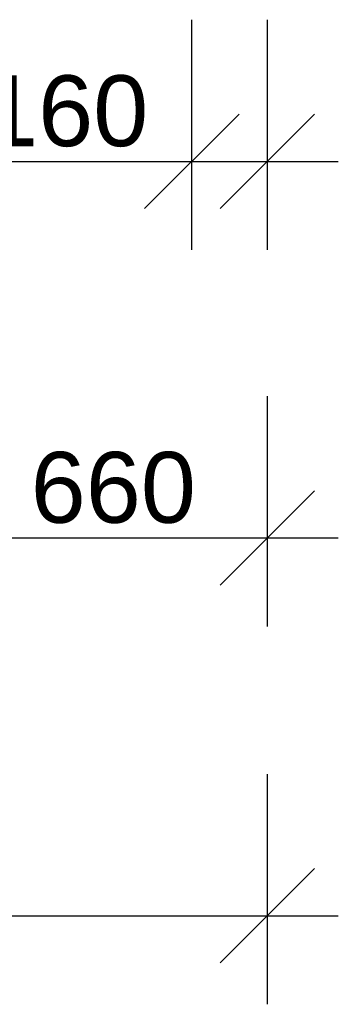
# Model space of a CAD drawing. Header units: millimetres. Extents: x -25972 to 4516, y -2839 to 20217.
# Tile 162 of 218: x -686 to -12, y -2839 to -754. Entities that reach past the tile are written whole.
import ezdxf

# ---------------------------------------------------------------- set-up
doc = ezdxf.new("R2010")
doc.units = ezdxf.units.MM
doc.header["$MEASUREMENT"] = 0
doc.layers.add('7._POHLED ZÁPADNÍ_1_Kóty - SP', color=7, linetype='Continuous')
doc.layers.add('7._POHLED ZÁPADNÍ_1_Nové_Kóty - SP', color=7, linetype='Continuous')
doc.styles.add('GENEROVANÝ_STYL_2', font='txt')

msp = doc.modelspace()

# ---------------------------------------------------------------- linework, layer by layer
at = {"layer": '7._POHLED ZÁPADNÍ_1_Nové_Kóty - SP', "color": 1, "linetype": 'Continuous', "lineweight": 25}
for p, q in [((-321.7, -1241.6), (-321.7, -754.1)), ((-161.7, -1241.6), (-161.7, -754.1)), ((-421.7, -1154.1), (-221.7, -954.1)), ((-61.7, -954.1), (-261.7, -1154.1)), ((-1651.4, -1054.1), (-321.7, -1054.1)), ((-321.7, -1054.1), (-161.7, -1054.1)), ((-161.7, -1054.1), (-11.7, -1054.1)), ((-161.7, -2039), (-161.7, -1551.5)), ((-261.7, -1951.5), (-61.7, -1751.5)), ((-821.7, -1851.5), (-161.7, -1851.5)), ((-161.7, -1851.5), (-11.7, -1851.5)), ((-161.7, -2839), (-161.7, -2351.5)), ((-261.7, -2751.5), (-61.7, -2551.5)), ((-15991.4, -2651.5), (-161.7, -2651.5)), ((-161.7, -2651.5), (-11.7, -2651.5))]:
    msp.add_line(p, q, dxfattribs=at)

# ---------------------------------------------------------------- texts
at = {"layer": '7._POHLED ZÁPADNÍ_1_Kóty - SP', "color": 1, "linetype": 'Continuous', "lineweight": 25, "char_height": 150, "width": 341.487, "attachment_point": 7, "style": 'GENEROVANÝ_STYL_2'}
for s, insert in [('\\A1;{\\pql;\\fArial|b0|i0|c0|p38;160}', (-763.2, -1024.1)), ('\\A1;{\\pql;\\fArial|b0|i0|c0|p38;660}', (-662.4, -1821.5))]:
    msp.add_mtext(s, dxfattribs=dict(at, insert=insert))

doc.saveas('drawing.dxf')
